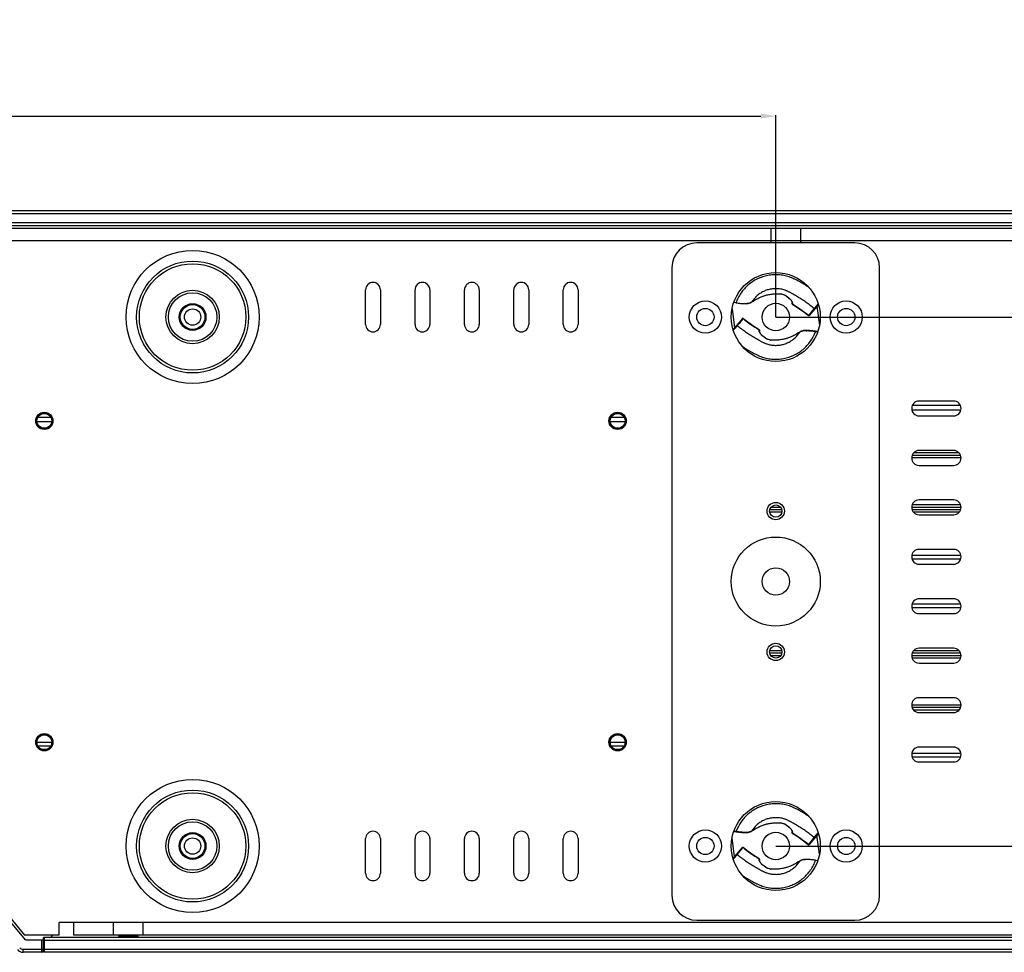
# Model space of a CAD drawing. Header units: millimetres. Extents: x 19192 to 20904, y 1507 to 2734.
# Tile 49 of 80: x 19901 to 20100, y 1979 to 2167. Entities that reach past the tile are written whole.
import ezdxf

# ---------------------------------------------------------------- set-up
doc = ezdxf.new("R2010")
doc.units = ezdxf.units.MM
doc.layers.add('02___PRT_ALL_AXES', color=7, linetype='Continuous')
doc.layers.add('粗实线', color=3, linetype='Continuous', lineweight=30)
doc.styles.get("Standard").update_dxf_attribs({"font": 'Arial Regular.ttf'})
doc.dimstyles.new('ISO-25', dxfattribs={"dimtxt": 15, "dimasz": 3, "dimexe": 0.2, "dimexo": 0, "dimgap": 2, "dimtad": 1, "dimdec": 1, "dimdsep": 46, "dimtxsty": 'Standard', "dimcen": 0, "dimadec": 0, "dimazin": 0, "dimtfac": 1, "dimtdec": 1, "dimtofl": 0, "dimtmove": 0, "dimatfit": 3, "dimfxl": 1, "dimarcsym": 0})

# ---------------------------------------------------------------- blocks, each defined once
blk = doc.blocks.new('*D73')
at = {"layer": 'Defpoints', "color": 0, "transparency": 16777216}
for p in [(20053.56, 2147.98), (19487.56, 2107.34), (20053.56, 2107.34)]:
    blk.add_point(p, dxfattribs=at)
at = {"layer": '粗实线', "color": 0, "lineweight": -2, "transparency": 16777216}
for p, q in [((19487.56, 2107.34), (19487.56, 2148.18)), ((19490.56, 2147.98), (20050.56, 2147.98)), ((20053.56, 2107.34), (20053.56, 2148.18))]:
    blk.add_line(p, q, dxfattribs=at)
at = {"layer": '粗实线', "color": 0, "transparency": 16777216}
for points in [[(19490.56, 2148.48), (19490.56, 2147.48), (19487.56, 2147.98)], [(20050.56, 2148.48), (20050.56, 2147.48), (20053.56, 2147.98)]]:
    blk.add_solid(points, dxfattribs=at)
at = {"layer": '粗实线', "color": 0, "transparency": 16777216, "insert": (19770.56, 2157.64), "char_height": 15, "attachment_point": 5}
blk.add_mtext('566mm', dxfattribs=at)
blk = doc.blocks.new('*D66')
at = {"layer": 'Defpoints', "color": 0, "transparency": 16777216}
for p in [(20053.56, 2107.34), (20053.56, 2000.34), (20170.94, 2000.34)]:
    blk.add_point(p, dxfattribs=at)
at = {"layer": '粗实线', "color": 0, "lineweight": -2, "transparency": 16777216}
for p, q in [((20053.56, 2107.34), (20171.14, 2107.34)), ((20170.94, 2104.34), (20170.94, 2003.34)), ((20053.56, 2000.34), (20171.14, 2000.34))]:
    blk.add_line(p, q, dxfattribs=at)
at = {"layer": '粗实线', "color": 0, "transparency": 16777216}
for points in [[(20170.44, 2104.34), (20171.44, 2104.34), (20170.94, 2107.34)], [(20170.44, 2003.34), (20171.44, 2003.34), (20170.94, 2000.34)]]:
    blk.add_solid(points, dxfattribs=at)
at = {"layer": '粗实线', "color": 0, "transparency": 16777216, "insert": (20161.28, 2053.33), "char_height": 15, "attachment_point": 5, "rotation": 90}
blk.add_mtext('107mm', dxfattribs=at)

msp = doc.modelspace()

# ---------------------------------------------------------------- linework, layer by layer
at = {"color": 7, "linetype": 'Continuous'}
for p, q in [((20280.06, 2128.84), (19261.06, 2128.84)), ((20280.06, 2128.24), (19261.06, 2128.24)), ((19261.06, 2126.44), (20280.06, 2126.44)), ((19261.06, 2125.84), (20280.06, 2125.84)), ((19275.56, 2125.34), (20265.56, 2125.34)), ((20052.56, 2125.34), (20052.56, 2122.34)), ((20058.56, 2125.34), (20058.56, 2122.34)), ((19272.56, 2122.84), (20268.56, 2122.84)), ((20069.56, 2122.34), (20037.56, 2122.34)), ((20032.56, 2117.34), (20032.56, 1990.34)), ((20074.56, 1990.34), (20074.56, 2117.34)), ((19970.56, 2105.84), (19970.56, 2112.84)), ((19973.56, 2112.84), (19973.56, 2105.84)), ((19980.56, 2105.84), (19980.56, 2112.84)), ((19983.56, 2112.84), (19983.56, 2105.84)), ((19990.56, 2105.84), (19990.56, 2112.84)), ((19993.56, 2112.84), (19993.56, 2105.84)), ((20000.56, 2105.84), (20000.56, 2112.84)), ((20003.56, 2112.84), (20003.56, 2105.84)), ((20010.56, 2105.84), (20010.56, 2112.84)), ((20013.56, 2112.84), (20013.56, 2105.84)), ((20054.32, 2112.01), (20054.57, 2112)), ((20054.55, 2112.01), (20054.57, 2112)), ((20054.57, 2112), (20054.57, 2112)), ((20045.51, 2110.21), (20045.06, 2110.27)), ((20047.36, 2110.08), (20047.58, 2110.06)), ((20056.88, 2110.02), (20056.88, 2110.2)), ((20056.9, 2110.29), (20056.93, 2110.2)), ((20056.92, 2109.93), (20056.93, 2109.94)), ((20056.93, 2110.2), (20056.93, 2110.12)), ((20056.93, 2110.12), (20056.93, 2110)), ((20056.93, 2110), (20056.93, 2109.94)), ((20062.18, 2109.88), (20060.32, 2107.65)), ((20062.1, 2109.94), (20061.81, 2109.59)), ((20062.1, 2109.94), (20062.12, 2109.86)), ((20062.12, 2109.86), (20062.13, 2109.83)), ((20044.73, 2109.01), (20045.23, 2105.15)), ((20061.02, 2108.65), (20060.24, 2107.71)), ((20061.35, 2109.05), (20061.02, 2108.65)), ((20061.41, 2109.11), (20061.35, 2109.05)), ((20061.81, 2109.59), (20061.41, 2109.11)), ((20061.89, 2109.53), (20062.39, 2105.67)), ((20046.82, 2107.06), (20044.94, 2104.8)), ((20046.12, 2106.06), (20045.77, 2105.64)), ((20046.9, 2107), (20046.12, 2106.06)), ((20046.89, 2107.08), (20046.86, 2107.08)), ((20046.92, 2107.07), (20046.89, 2107.08)), ((20046.94, 2107.04), (20046.9, 2107)), ((20047.93, 2106.27), (20046.92, 2107.07)), ((20046.94, 2107.04), (20046.92, 2107.07)), ((20060.24, 2107.71), (20060.18, 2107.64)), ((20060.18, 2107.64), (20060.18, 2107.63)), ((20060.18, 2107.63), (20060.21, 2107.62)), ((20060.29, 2107.62), (20060.32, 2107.65)), ((20045, 2104.83), (20044.99, 2104.86)), ((20045.02, 2104.74), (20045, 2104.83)), ((20045.27, 2105.04), (20045.02, 2104.74)), ((20045.31, 2105.09), (20045.27, 2105.04)), ((20045.71, 2105.57), (20045.31, 2105.09)), ((20045.77, 2105.64), (20045.71, 2105.57)), ((20050.19, 2104.75), (20050.22, 2104.74)), ((20050.19, 2104.74), (20050.19, 2104.75)), ((20050.19, 2104.69), (20050.19, 2104.74)), ((20050.19, 2104.63), (20050.19, 2104.69)), ((20050.19, 2104.57), (20050.19, 2104.63)), ((20050.19, 2104.48), (20050.19, 2104.57)), ((20050.22, 2104.4), (20050.19, 2104.48)), ((20050.22, 2104.74), (20050.24, 2104.72)), ((20050.24, 2104.72), (20050.24, 2104.69)), ((20050.24, 2104.69), (20050.24, 2104.48)), ((20060.4, 2104.59), (20059.86, 2104.59)), ((20061.58, 2104.37), (20061.59, 2104.47)), ((20062, 2104.31), (20061.58, 2104.37)), ((20062.06, 2104.41), (20061.59, 2104.47)), ((20062.03, 2104.31), (20062, 2104.31)), ((20052.55, 2102.68), (20052.55, 2102.68)), ((20052.8, 2102.67), (20052.55, 2102.68)), ((20052.57, 2102.68), (20052.55, 2102.68)), ((20089.56, 2090.34), (20082.56, 2090.34)), ((20081.09, 2088.59), (20091.03, 2088.59)), ((20081.21, 2089.5), (20090.91, 2089.5)), ((19904.06, 2086.19), (19907.06, 2086.19)), ((19904.28, 2087.09), (19906.84, 2087.09)), ((20020.06, 2086.19), (20023.06, 2086.19)), ((20020.28, 2087.09), (20022.84, 2087.09)), ((20082.56, 2087.34), (20089.56, 2087.34)), ((20089.56, 2080.34), (20082.56, 2080.34)), ((20091.05, 2078.84), (20081.07, 2078.84)), ((20090.97, 2079.34), (20081.15, 2079.34)), ((20090.67, 2079.84), (20081.45, 2079.84)), ((20082.56, 2077.34), (20089.56, 2077.34)), ((20089.56, 2070.34), (20082.56, 2070.34)), ((20054.78, 2068.34), (20052.34, 2068.34)), ((20054.55, 2068.84), (20052.57, 2068.84)), ((20091.05, 2068.84), (20081.07, 2068.84)), ((20090.97, 2069.34), (20081.15, 2069.34)), ((20090.97, 2068.34), (20081.15, 2068.34)), ((20054.78, 2067.84), (20052.34, 2067.84)), ((20090.67, 2067.84), (20081.45, 2067.84)), ((20082.56, 2067.34), (20089.56, 2067.34)), ((20089.56, 2060.34), (20082.56, 2060.34)), ((20091.03, 2059.09), (20081.09, 2059.09)), ((20090.98, 2058.36), (20081.14, 2058.36)), ((20082.56, 2057.34), (20089.56, 2057.34)), ((20089.56, 2050.34), (20082.56, 2050.34)), ((20081.09, 2048.59), (20091.03, 2048.59)), ((20081.14, 2049.32), (20090.98, 2049.32)), ((20082.56, 2047.34), (20089.56, 2047.34)), ((20089.56, 2040.34), (20082.56, 2040.34)), ((20054.78, 2039.84), (20052.34, 2039.84)), ((20054.78, 2039.34), (20052.34, 2039.34)), ((20054.55, 2038.84), (20052.57, 2038.84)), ((20091.05, 2038.84), (20081.07, 2038.84)), ((20090.97, 2039.34), (20081.15, 2039.34)), ((20090.97, 2038.34), (20081.15, 2038.34)), ((20090.67, 2039.84), (20081.45, 2039.84)), ((20082.56, 2037.34), (20089.56, 2037.34)), ((20089.56, 2030.34), (20082.56, 2030.34)), ((20091.05, 2028.84), (20081.07, 2028.84)), ((20090.97, 2028.34), (20081.15, 2028.34)), ((20090.67, 2027.84), (20081.45, 2027.84)), ((20082.56, 2027.34), (20089.56, 2027.34)), ((19904.06, 2021.32), (19907.06, 2021.32)), ((19904.28, 2020.59), (19906.84, 2020.59)), ((20020.06, 2021.32), (20023.06, 2021.32)), ((20020.28, 2020.59), (20022.84, 2020.59)), ((20089.56, 2020.34), (20082.56, 2020.34)), ((20081.09, 2019.09), (20091.03, 2019.09)), ((20081.14, 2018.36), (20090.98, 2018.36)), ((20082.56, 2017.34), (20089.56, 2017.34)), ((19882.06, 2005.84), (19901.56, 1982.34)), ((20054.32, 2005.01), (20054.57, 2005)), ((20054.55, 2005.01), (20054.57, 2005)), ((20054.57, 2005), (20054.57, 2005)), ((19901.73, 1981.34), (19882.93, 2003.9)), ((20045.07, 2003.28), (20045.53, 2003.22)), ((20045.1, 2003.37), (20045.12, 2003.37)), ((20045.12, 2003.37), (20045.54, 2003.31)), ((20045.54, 2003.31), (20045.53, 2003.22)), ((20046.72, 2003.1), (20047.26, 2003.09)), ((20056.88, 2002.99), (20056.88, 2003.2)), ((20056.88, 2002.96), (20056.88, 2002.99)), ((20056.9, 2002.94), (20056.88, 2002.96)), ((20056.9, 2003.29), (20056.93, 2003.2)), ((20056.93, 2002.94), (20056.9, 2002.94)), ((20056.93, 2003.2), (20056.93, 2003.12)), ((20056.93, 2003.12), (20056.93, 2003.06)), ((20056.93, 2003.06), (20056.93, 2002.99)), ((20056.93, 2002.99), (20056.93, 2002.94)), ((20056.93, 2002.94), (20056.93, 2002.94)), ((20062.18, 2002.88), (20060.3, 2000.62)), ((20061.41, 2002.11), (20061.81, 2002.59)), ((20061.81, 2002.59), (20061.85, 2002.65)), ((20061.85, 2002.65), (20062.1, 2002.94)), ((20062.39, 1998.67), (20061.89, 2002.53)), ((20062.1, 2002.94), (20062.12, 2002.86)), ((20062.12, 2002.86), (20062.13, 2002.83)), ((19970.56, 1994.84), (19970.56, 2001.84)), ((19973.56, 2001.84), (19973.56, 1994.84)), ((19980.56, 1994.84), (19980.56, 2001.84)), ((19983.56, 2001.84), (19983.56, 1994.84)), ((19990.56, 1994.84), (19990.56, 2001.84)), ((19993.56, 2001.84), (19993.56, 1994.84)), ((20000.56, 1994.84), (20000.56, 2001.84)), ((20003.56, 2001.84), (20003.56, 1994.84)), ((20010.56, 1994.84), (20010.56, 2001.84)), ((20013.56, 2001.84), (20013.56, 1994.84)), ((20045.23, 1998.15), (20044.73, 2002.01)), ((20059.19, 2001.41), (20060.2, 2000.61)), ((20060.18, 2000.64), (20060.22, 2000.68)), ((20060.18, 2000.64), (20060.2, 2000.61)), ((20060.2, 2000.61), (20060.23, 2000.6)), ((20060.22, 2000.68), (20061, 2001.62)), ((20060.23, 2000.6), (20060.26, 2000.6)), ((20061, 2001.62), (20061.35, 2002.05)), ((20061.35, 2002.05), (20061.41, 2002.11)), ((20044.94, 1997.8), (20046.8, 2000.04)), ((20045.31, 1998.09), (20045.71, 1998.57)), ((20045.71, 1998.57), (20045.77, 1998.64)), ((20045.77, 1998.64), (20046.1, 1999.03)), ((20046.1, 1999.03), (20046.88, 1999.97)), ((20046.83, 2000.06), (20046.8, 2000.04)), ((20046.88, 1999.97), (20046.94, 2000.04)), ((20046.94, 2000.05), (20046.91, 2000.07)), ((20046.94, 2000.04), (20046.94, 2000.05)), ((20045, 1997.83), (20044.99, 1997.86)), ((20045.02, 1997.74), (20045, 1997.83)), ((20045.02, 1997.74), (20045.31, 1998.09)), ((20050.2, 1997.75), (20050.19, 1997.75)), ((20050.19, 1997.69), (20050.19, 1997.75)), ((20050.19, 1997.57), (20050.19, 1997.69)), ((20050.19, 1997.48), (20050.19, 1997.57)), ((20050.22, 1997.4), (20050.19, 1997.48)), ((20050.24, 1997.66), (20050.24, 1997.48)), ((20059.76, 1997.6), (20059.54, 1997.62)), ((20061.61, 1997.47), (20062.06, 1997.41)), ((20052.55, 1995.68), (20052.55, 1995.68)), ((20052.8, 1995.67), (20052.55, 1995.68)), ((20052.57, 1995.68), (20052.55, 1995.68)), ((20268.56, 1984.84), (19908.56, 1984.84)), ((19908.56, 1982.34), (19908.56, 1984.84)), ((19911.56, 1982.34), (19911.56, 1984.84)), ((19919.56, 1982.34), (19919.56, 1984.84)), ((19925.56, 1982.34), (19925.56, 1984.84)), ((20037.56, 1985.34), (20069.56, 1985.34)), ((19908.56, 1982.34), (19901.56, 1982.34)), ((20265.56, 1982.34), (19911.56, 1982.34)), ((19924.25, 1982.29), (19924.35, 1982.34)), ((19901.73, 1981.34), (19905.36, 1981.34)), ((19905.06, 1978.84), (19905.06, 1981.34)), ((20280.06, 1981.84), (19905.36, 1981.84)), ((19905.36, 1979.14), (19905.36, 1981.84)), ((19905.56, 1978.84), (19905.56, 1981.84)), ((20280.06, 1981.24), (19905.56, 1981.24)), ((19920.56, 1982.21), (19920.85, 1982.04)), ((19920.56, 1982.21), (19920.56, 1982.21)), ((19920.87, 1982.05), (19920.56, 1981.87)), ((19924.56, 1982.12), (19924.27, 1982.29)), ((19924.56, 1982.12), (19924.56, 1982.12)), ((19924.56, 1981.96), (19924.56, 1981.96)), ((19905.36, 1979.44), (19901.26, 1979.44)), ((19901.26, 1978.84), (19901.26, 1979.44)), ((19905.06, 1978.84), (19901.26, 1978.84)), ((20280.06, 1979.44), (19905.56, 1979.44)), ((20280.06, 1978.84), (19905.56, 1978.84))]:
    msp.add_line(p, q, dxfattribs=at)
for points in [[(20048.7, 2110.38), (20049.01, 2110.57), (20049.39, 2110.79), (20049.78, 2111.01), (20050.18, 2111.21), (20050.59, 2111.4), (20051.01, 2111.56), (20051.44, 2111.7), (20051.88, 2111.82), (20052.32, 2111.91), (20052.76, 2111.97), (20053.18, 2112.01), (20053.59, 2112.03), (20053.97, 2112.03), (20054.32, 2112.01)], [(20054.57, 2112), (20054.76, 2111.98), (20055.06, 2111.91), (20055.36, 2111.79), (20055.64, 2111.63), (20055.91, 2111.44), (20056.16, 2111.23), (20056.39, 2111.02), (20056.59, 2110.8), (20056.75, 2110.57), (20056.85, 2110.35), (20056.88, 2110.2)], [(20047.58, 2110.06), (20047.97, 2110.1), (20048.36, 2110.21), (20048.7, 2110.38)], [(20056.93, 2109.93), (20058.03, 2109.23), (20059.16, 2108.43), (20060.18, 2107.63)], [(20050.22, 2104.74), (20049.11, 2105.44), (20047.93, 2106.27)], [(20052.55, 2102.68), (20052.36, 2102.7), (20052.07, 2102.77), (20051.76, 2102.89), (20051.48, 2103.05), (20051.21, 2103.24), (20050.96, 2103.45), (20050.73, 2103.66), (20050.53, 2103.89), (20050.37, 2104.12), (20050.27, 2104.34), (20050.24, 2104.48)], [(20058.42, 2104.3), (20058.11, 2104.11), (20057.73, 2103.89), (20057.34, 2103.68), (20056.94, 2103.47), (20056.53, 2103.29), (20056.11, 2103.12), (20055.68, 2102.98), (20055.24, 2102.87), (20054.8, 2102.78), (20054.36, 2102.71), (20053.94, 2102.67), (20053.53, 2102.65), (20053.15, 2102.65), (20052.8, 2102.67)], [(20059.87, 2104.59), (20059.54, 2104.62), (20059.15, 2104.59), (20058.77, 2104.47), (20058.42, 2104.3)], [(20061.59, 2104.47), (20061.04, 2104.53), (20060.4, 2104.59)], [(20048.7, 2003.38), (20049.01, 2003.57), (20049.39, 2003.79), (20049.78, 2004.01), (20050.18, 2004.21), (20050.59, 2004.4), (20051.01, 2004.56), (20051.44, 2004.7), (20051.88, 2004.82), (20052.32, 2004.91), (20052.76, 2004.97), (20053.18, 2005.01), (20053.59, 2005.03), (20053.97, 2005.03), (20054.32, 2005.01)], [(20054.57, 2005), (20054.76, 2004.98), (20055.06, 2004.91), (20055.36, 2004.79), (20055.64, 2004.63), (20055.91, 2004.44), (20056.16, 2004.23), (20056.39, 2004.02), (20056.59, 2003.8), (20056.75, 2003.57), (20056.85, 2003.35), (20056.88, 2003.2)], [(20045.53, 2003.22), (20046.08, 2003.15), (20046.72, 2003.1)], [(20047.25, 2003.09), (20047.58, 2003.06), (20047.97, 2003.1), (20048.35, 2003.21), (20048.7, 2003.38)], [(20056.9, 2002.94), (20058.01, 2002.24), (20059.19, 2001.41)], [(20050.2, 1997.75), (20049.09, 1998.45), (20047.96, 1999.25), (20046.94, 2000.05)], [(20052.55, 1995.68), (20052.36, 1995.7), (20052.07, 1995.77), (20051.76, 1995.89), (20051.48, 1996.05), (20051.21, 1996.24), (20050.96, 1996.45), (20050.73, 1996.66), (20050.53, 1996.89), (20050.37, 1997.12), (20050.27, 1997.34), (20050.24, 1997.48)], [(20058.42, 1997.3), (20058.11, 1997.11), (20057.73, 1996.89), (20057.34, 1996.68), (20056.94, 1996.47), (20056.53, 1996.29), (20056.11, 1996.12), (20055.68, 1995.98), (20055.24, 1995.87), (20054.8, 1995.78), (20054.36, 1995.71), (20053.94, 1995.67), (20053.53, 1995.65), (20053.15, 1995.65), (20052.8, 1995.67)], [(20059.54, 1997.62), (20059.15, 1997.58), (20058.76, 1997.47), (20058.42, 1997.3)]]:
    msp.add_lwpolyline(points, dxfattribs=at)
for centre, radius in [((19935.56, 2107.34), 13.47), ((19935.56, 2107.34), 13.47), ((19935.56, 2107.34), 11.32), ((19935.56, 2107.34), 10.77), ((20053.56, 2107.34), 9), ((19935.56, 2107.34), 5.4), ((19935.56, 2107.34), 4.9), ((19935.56, 2107.34), 2.7), ((19935.56, 2107.34), 2.5), ((20039.31, 2107.34), 3.25), ((20053.56, 2107.34), 2.77), ((20067.81, 2107.34), 3.25), ((20039.31, 2107.34), 1.75), ((20067.81, 2107.34), 1.75), ((19905.56, 2086.34), 1.7), ((20021.56, 2086.34), 1.7), ((19905.56, 2086.34), 1.5), ((20021.56, 2086.34), 1.5), ((20053.56, 2053.84), 9), ((20053.56, 2053.84), 2.77), ((19905.56, 2021.34), 1.7), ((19905.56, 2021.34), 1.5), ((20021.56, 2021.34), 1.7), ((20021.56, 2021.34), 1.5), ((19935.56, 2000.34), 13.47), ((19935.56, 2000.34), 13.47), ((19935.56, 2000.34), 11.32), ((19935.56, 2000.34), 10.77), ((20053.56, 2000.34), 9), ((19935.56, 2000.34), 5.4), ((19935.56, 2000.34), 4.9), ((19935.56, 2000.34), 2.7), ((19935.56, 2000.34), 2.5), ((20039.31, 2000.34), 3.25), ((20053.56, 2000.34), 2.77), ((20067.81, 2000.34), 3.25), ((20039.31, 2000.34), 1.75), ((20067.81, 2000.34), 1.75)]:
    msp.add_circle(centre, radius, dxfattribs=at)
for centre, radius, start, end in [((20037.56, 2117.34), 5, 90, 180), ((20069.56, 2117.34), 5, 0, 90), ((19972.06, 2112.84), 1.5, 0, 180), ((19982.06, 2112.84), 1.5, 0, 180), ((19992.06, 2112.84), 1.5, 0, 180), ((20002.06, 2112.84), 1.5, 0, 180), ((20012.06, 2112.84), 1.5, 0, 180), ((20054.47, 2110.14), 1.87, 85.4997, 87.4621), ((20043.41, 2087.33), 30.99, 56.9882, 57.2019), ((20047.12, 2114.59), 4.52, 271.6977, 271.9097), ((20047.13, 2114.34), 4.27, 271.9002, 273.1319), ((20047.62, 2112.37), 2.24, 296.4895, 298.4689), ((20047.65, 2112.32), 2.19, 298.473, 299.552), ((20043.37, 2087.28), 26.4, 50.4542, 59.1067), ((20063.75, 2127.4), 26.4, 230.4542, 239.1067), ((20060.24, 2107.71), 0.1, 253.0346, 297.7134), ((19972.06, 2105.84), 1.5, 180, 0), ((19982.06, 2105.84), 1.5, 180, 0), ((19992.06, 2105.84), 1.5, 180, 0), ((20002.06, 2105.84), 1.5, 180, 0), ((20012.06, 2105.84), 1.5, 180, 0), ((20059.47, 2102.36), 2.19, 118.4711, 119.5528), ((20059.5, 2102.31), 2.24, 116.4318, 118.4666), ((20052.65, 2104.54), 1.87, 265.4997, 267.4621), ((20063.72, 2127.36), 31, 236.9755, 237.2006), ((20082.56, 2088.84), 1.5, 90, 270), ((20089.56, 2088.84), 1.5, 270, 90), ((20082.56, 2078.84), 1.5, 90, 270), ((20089.56, 2078.84), 1.5, 270, 90), ((20082.56, 2068.84), 1.5, 90, 270), ((20089.56, 2068.84), 1.5, 270, 90), ((20082.56, 2058.84), 1.5, 90, 270), ((20089.56, 2058.84), 1.5, 270, 90), ((20082.56, 2048.84), 1.5, 90, 270), ((20089.56, 2048.84), 1.5, 270, 90), ((20082.56, 2038.84), 1.5, 90, 270), ((20089.56, 2038.84), 1.5, 270, 90), ((20082.56, 2028.84), 1.5, 90, 270), ((20089.56, 2028.84), 1.5, 270, 90), ((20082.56, 2018.84), 1.5, 90, 270), ((20089.56, 2018.84), 1.5, 270, 90), ((20043.4, 1980.32), 31, 56.9755, 57.2006), ((20054.47, 2003.14), 1.87, 85.4997, 87.4621), ((19972.06, 2001.84), 1.5, 0, 180), ((19982.06, 2001.84), 1.5, 0, 180), ((19992.06, 2001.84), 1.5, 0, 180), ((20002.06, 2001.84), 1.5, 0, 180), ((20012.06, 2001.84), 1.5, 0, 180), ((20047.62, 2005.37), 2.24, 296.4318, 298.4666), ((20047.65, 2005.32), 2.19, 298.4711, 299.5528), ((20043.37, 1980.28), 26.4, 50.4542, 59.1067), ((20046.88, 1999.97), 0.1, 73.0346, 117.7134), ((20063.75, 2020.4), 26.4, 230.4542, 239.1067), ((20059.47, 1995.36), 2.19, 118.473, 119.552), ((20059.5, 1995.31), 2.24, 116.4895, 118.4689), ((20059.99, 1993.34), 4.27, 91.9002, 93.1319), ((20060, 1993.09), 4.52, 91.6977, 91.9097), ((19972.06, 1994.84), 1.5, 180, 0), ((19982.06, 1994.84), 1.5, 180, 0), ((19992.06, 1994.84), 1.5, 180, 0), ((20002.06, 1994.84), 1.5, 180, 0), ((20012.06, 1994.84), 1.5, 180, 0), ((20063.71, 2020.35), 30.99, 236.9882, 237.2019), ((20052.65, 1997.54), 1.87, 265.4997, 267.4621), ((20037.56, 1990.34), 5, 180, 270), ((20069.56, 1990.34), 5, 270, 0), ((19906.66, 1982.34), 0.5, 270, 0), ((19921.64, 1971.83), 10.46, 94.0124, 94.15), ((19901.26, 1980.34), 1.5, 219.8148, 270), ((19901.26, 1980.34), 0.9, 219.8056, 270), ((19905.06, 1979.14), 0.3, 270, 0)]:
    msp.add_arc(centre, radius, start, end, dxfattribs=at)
for points, knots in [([(20060.19, 2113.38), (20059.88, 2113.58), (20059.41, 2113.87), (20058.78, 2114.24), (20058.29, 2114.51), (20057.89, 2114.73), (20057.56, 2114.9), (20057.31, 2115.03), (20057.06, 2115.14), (20056.72, 2115.29), (20056.29, 2115.45), (20055.76, 2115.61), (20055.04, 2115.78), (20054.13, 2115.9), (20053.02, 2115.9), (20051.92, 2115.76), (20050.85, 2115.47), (20049.82, 2115.06), (20048.85, 2114.51), (20047.97, 2113.84), (20047.18, 2113.07), (20046.49, 2112.19), (20045.92, 2111.24), (20045.63, 2110.56), (20045.51, 2110.21)], [0, 0, 0, 0, 0.0625, 0.09375, 0.125001, 0.156252, 0.171878, 0.187504, 0.203129, 0.218755, 0.250004, 0.281253, 0.312502, 0.374971, 0.437446, 0.499926, 0.562412, 0.624909, 0.687413, 0.749927, 0.812445, 0.874966, 0.937488, 1, 1, 1, 1]), ([(20061.35, 2109.05), (20061.09, 2109.27), (20060.54, 2109.7), (20059.71, 2110.31), (20058.99, 2110.8), (20058.41, 2111.18), (20057.96, 2111.45), (20057.52, 2111.71), (20057.14, 2111.93), (20056.84, 2112.09), (20056.61, 2112.22), (20056.38, 2112.34), (20056.16, 2112.45), (20055.96, 2112.55), (20055.77, 2112.63), (20055.57, 2112.71), (20055.3, 2112.8), (20054.97, 2112.9), (20054.55, 2112.99), (20054.14, 2113.05), (20053.57, 2113.08), (20052.87, 2113.05), (20052.04, 2112.89), (20051.24, 2112.61), (20050.49, 2112.21), (20049.81, 2111.71), (20049.21, 2111.11), (20048.88, 2110.66), (20048.73, 2110.42)], [0, 0, 0, 0, 0.070849, 0.141703, 0.21256, 0.247972, 0.283398, 0.318872, 0.354213, 0.371904, 0.389747, 0.407596, 0.424381, 0.439601, 0.453739, 0.468098, 0.482546, 0.511307, 0.540056, 0.568824, 0.59759, 0.655071, 0.712551, 0.770044, 0.827529, 0.885007, 0.942495, 1, 1, 1, 1]), ([(20048.73, 2110.42), (20048.89, 2110.52), (20049.25, 2110.73), (20049.82, 2111.05), (20050.46, 2111.36), (20051.17, 2111.64), (20051.82, 2111.82), (20052.37, 2111.93), (20052.8, 2111.99), (20053.24, 2112.03), (20053.61, 2112.04), (20053.91, 2112.04), (20054.19, 2112.03), (20054.41, 2112.01), (20054.55, 2112.01)], [0, 0, 0, 0, 0.095604, 0.201468, 0.316877, 0.441203, 0.574016, 0.643519, 0.714668, 0.786798, 0.859035, 0.894865, 0.930499, 1, 1, 1, 1]), ([(20054.62, 2112), (20054.76, 2111.99), (20054.98, 2111.95), (20055.27, 2111.84), (20055.47, 2111.75), (20055.65, 2111.63), (20055.88, 2111.47), (20056.14, 2111.27), (20056.42, 2111.01), (20056.64, 2110.76), (20056.8, 2110.53), (20056.88, 2110.36), (20056.9, 2110.29)], [0, 0, 0, 0, 0.148956, 0.225483, 0.300844, 0.373946, 0.445242, 0.58222, 0.708365, 0.821039, 0.918719, 1, 1, 1, 1]), ([(20045.51, 2110.21), (20045.81, 2110.17), (20046.26, 2110.11), (20046.84, 2110.07), (20047.12, 2110.07), (20047.26, 2110.07)], [0, 0, 0, 0, 0.520276, 0.767171, 1, 1, 1, 1]), ([(20047.37, 2110.08), (20047.41, 2110.08), (20047.57, 2110.09), (20047.73, 2110.11), (20047.84, 2110.14)], [0, 0, 0, 0, 0.258707, 1, 1, 1, 1]), ([(20047.84, 2110.14), (20047.98, 2110.15), (20048.25, 2110.2), (20048.5, 2110.31), (20048.62, 2110.36)], [0, 0, 0, 0, 0.520632, 1, 1, 1, 1]), ([(20048.73, 2110.42), (20048.72, 2110.41), (20048.72, 2110.4), (20048.71, 2110.39), (20048.7, 2110.38)], [0, 0, 0, 0, 0.260938, 1, 1, 1, 1]), ([(20056.93, 2110.12), (20056.92, 2110.12), (20056.89, 2110.15), (20056.88, 2110.18), (20056.88, 2110.2)], [0, 0, 0, 0, 0.509548, 1, 1, 1, 1]), ([(20056.88, 2110.02), (20056.88, 2110), (20056.88, 2109.97), (20056.91, 2109.94), (20056.92, 2109.93)], [0, 0, 0, 0, 0.499673, 1, 1, 1, 1]), ([(20056.89, 2109.97), (20056.89, 2109.97), (20056.88, 2109.99), (20056.88, 2110.01), (20056.88, 2110.02)], [0, 0, 0, 0, 0.254281, 1, 1, 1, 1]), ([(20061.49, 2109.05), (20061.48, 2109.04), (20061.46, 2109.03), (20061.42, 2109.02), (20061.39, 2109.02), (20061.36, 2109.04), (20061.35, 2109.05)], [0, 0, 0, 0, 0.242549, 0.489849, 0.743129, 1, 1, 1, 1]), ([(20046.86, 2107.08), (20046.85, 2107.08), (20046.84, 2107.08), (20046.83, 2107.07), (20046.82, 2107.06)], [0, 0, 0, 0, 0.230946, 1, 1, 1, 1]), ([(20060.28, 2107.62), (20060.26, 2107.61), (20060.23, 2107.61), (20060.19, 2107.63), (20060.18, 2107.64)], [0, 0, 0, 0, 0.493444, 1, 1, 1, 1]), ([(20060.32, 2107.65), (20060.32, 2107.64), (20060.3, 2107.63), (20060.29, 2107.62), (20060.28, 2107.62)], [0, 0, 0, 0, 0.243188, 1, 1, 1, 1]), ([(20045.77, 2105.64), (20045.76, 2105.65), (20045.74, 2105.66), (20045.7, 2105.66), (20045.66, 2105.65), (20045.64, 2105.64), (20045.63, 2105.63)], [0, 0, 0, 0, 0.256871, 0.510151, 0.757451, 1, 1, 1, 1]), ([(20045.77, 2105.64), (20046.04, 2105.42), (20046.58, 2104.99), (20047.41, 2104.37), (20048.13, 2103.88), (20048.71, 2103.51), (20049.16, 2103.23), (20049.6, 2102.97), (20049.98, 2102.76), (20050.28, 2102.59), (20050.51, 2102.47), (20050.74, 2102.35), (20050.96, 2102.23), (20051.16, 2102.14), (20051.36, 2102.05), (20051.55, 2101.97), (20051.82, 2101.88), (20052.15, 2101.78), (20052.57, 2101.69), (20052.99, 2101.63), (20053.55, 2101.6), (20054.25, 2101.63), (20055.08, 2101.79), (20055.88, 2102.08), (20056.63, 2102.47), (20057.31, 2102.98), (20057.91, 2103.57), (20058.24, 2104.03), (20058.4, 2104.26)], [0, 0, 0, 0, 0.070849, 0.141703, 0.21256, 0.247972, 0.283398, 0.318872, 0.354213, 0.371904, 0.389747, 0.407596, 0.424381, 0.439601, 0.453739, 0.468098, 0.482546, 0.511307, 0.540056, 0.568824, 0.59759, 0.655071, 0.712551, 0.770044, 0.827529, 0.885007, 0.942495, 1, 1, 1, 1]), ([(20046.93, 2101.3), (20047.24, 2101.1), (20047.7, 2100.81), (20048.34, 2100.45), (20048.82, 2100.18), (20049.3, 2099.92), (20049.71, 2099.71), (20050.04, 2099.55), (20050.37, 2099.4), (20050.8, 2099.24), (20051.33, 2099.08), (20052.04, 2098.91), (20052.95, 2098.79), (20054.05, 2098.78), (20055.51, 2098.96), (20057.27, 2099.53), (20059.14, 2100.73), (20060.63, 2102.37), (20061.32, 2103.68), (20061.58, 2104.37)], [0, 0, 0, 0, 0.062564, 0.093848, 0.125131, 0.156414, 0.187697, 0.203339, 0.218981, 0.250262, 0.281543, 0.312824, 0.375358, 0.437897, 0.50044, 0.625294, 0.750181, 0.875093, 1, 1, 1, 1]), ([(20050.19, 2104.57), (20050.2, 2104.56), (20050.23, 2104.54), (20050.24, 2104.5), (20050.24, 2104.48)], [0, 0, 0, 0, 0.509549, 1, 1, 1, 1]), ([(20052.5, 2102.68), (20052.36, 2102.69), (20052.14, 2102.74), (20051.86, 2102.84), (20051.65, 2102.94), (20051.47, 2103.05), (20051.24, 2103.21), (20050.98, 2103.42), (20050.7, 2103.67), (20050.48, 2103.92), (20050.32, 2104.16), (20050.24, 2104.32), (20050.22, 2104.4)], [0, 0, 0, 0, 0.148956, 0.225483, 0.300844, 0.373946, 0.445242, 0.58222, 0.708365, 0.821039, 0.918719, 1, 1, 1, 1]), ([(20058.4, 2104.26), (20058.23, 2104.17), (20057.87, 2103.95), (20057.3, 2103.64), (20056.66, 2103.32), (20055.95, 2103.05), (20055.3, 2102.87), (20054.75, 2102.76), (20054.32, 2102.69), (20053.88, 2102.66), (20053.51, 2102.64), (20053.22, 2102.64), (20052.93, 2102.65), (20052.71, 2102.67), (20052.57, 2102.68)], [0, 0, 0, 0, 0.095604, 0.201468, 0.316877, 0.441203, 0.574016, 0.643519, 0.714669, 0.786798, 0.859035, 0.894865, 0.930499, 1, 1, 1, 1]), ([(20058.4, 2104.26), (20058.4, 2104.27), (20058.4, 2104.28), (20058.41, 2104.29), (20058.42, 2104.3)], [0, 0, 0, 0, 0.260938, 1, 1, 1, 1]), ([(20059.8, 2104.51), (20059.68, 2104.54), (20059.44, 2104.57), (20059.1, 2104.53), (20058.78, 2104.45), (20058.59, 2104.37), (20058.5, 2104.32)], [0, 0, 0, 0, 0.277329, 0.534405, 0.774601, 1, 1, 1, 1]), ([(20059.8, 2104.51), (20059.8, 2104.52), (20059.81, 2104.54), (20059.82, 2104.57), (20059.84, 2104.59), (20059.86, 2104.59)], [0, 0, 0, 0, 0.312345, 0.591255, 1, 1, 1, 1]), ([(20061.58, 2104.37), (20061.27, 2104.41), (20060.82, 2104.47), (20060.23, 2104.51), (20059.94, 2104.52), (20059.8, 2104.51)], [0, 0, 0, 0, 0.5206, 0.767436, 1, 1, 1, 1]), ([(20060.19, 2006.38), (20059.88, 2006.58), (20059.42, 2006.87), (20058.78, 2007.24), (20058.3, 2007.51), (20057.82, 2007.77), (20057.41, 2007.98), (20057.08, 2008.13), (20056.75, 2008.28), (20056.32, 2008.44), (20055.79, 2008.6), (20055.08, 2008.77), (20054.17, 2008.89), (20053.07, 2008.9), (20051.61, 2008.72), (20049.85, 2008.15), (20047.99, 2006.95), (20046.49, 2005.31), (20045.8, 2004), (20045.54, 2003.31)], [0, 0, 0, 0, 0.062564, 0.093848, 0.125131, 0.156414, 0.187697, 0.203339, 0.218981, 0.250262, 0.281543, 0.312824, 0.375358, 0.437897, 0.50044, 0.625294, 0.750181, 0.875093, 1, 1, 1, 1]), ([(20061.35, 2002.05), (20061.09, 2002.27), (20060.54, 2002.7), (20059.71, 2003.31), (20058.99, 2003.8), (20058.41, 2004.18), (20057.96, 2004.45), (20057.52, 2004.71), (20057.14, 2004.93), (20056.84, 2005.09), (20056.61, 2005.22), (20056.38, 2005.34), (20056.16, 2005.45), (20055.96, 2005.55), (20055.77, 2005.63), (20055.57, 2005.71), (20055.3, 2005.8), (20054.97, 2005.9), (20054.55, 2005.99), (20054.14, 2006.05), (20053.57, 2006.08), (20052.87, 2006.05), (20052.04, 2005.89), (20051.24, 2005.61), (20050.49, 2005.21), (20049.81, 2004.71), (20049.21, 2004.11), (20048.88, 2003.66), (20048.73, 2003.42)], [0, 0, 0, 0, 0.070849, 0.141703, 0.21256, 0.247972, 0.283398, 0.318872, 0.354213, 0.371904, 0.389747, 0.407596, 0.424381, 0.439601, 0.453739, 0.468098, 0.482546, 0.511307, 0.540056, 0.568824, 0.59759, 0.655071, 0.712551, 0.770044, 0.827529, 0.885007, 0.942495, 1, 1, 1, 1]), ([(20048.73, 2003.42), (20048.89, 2003.52), (20049.25, 2003.73), (20049.82, 2004.05), (20050.46, 2004.36), (20051.17, 2004.64), (20051.82, 2004.82), (20052.37, 2004.93), (20052.8, 2004.99), (20053.24, 2005.03), (20053.61, 2005.04), (20053.91, 2005.04), (20054.19, 2005.03), (20054.41, 2005.01), (20054.55, 2005.01)], [0, 0, 0, 0, 0.095604, 0.201468, 0.316877, 0.441203, 0.574016, 0.643519, 0.714669, 0.786798, 0.859035, 0.894865, 0.930499, 1, 1, 1, 1]), ([(20054.62, 2005), (20054.76, 2004.99), (20054.98, 2004.95), (20055.27, 2004.84), (20055.47, 2004.75), (20055.65, 2004.63), (20055.88, 2004.47), (20056.14, 2004.27), (20056.42, 2004.01), (20056.64, 2003.76), (20056.8, 2003.53), (20056.88, 2003.36), (20056.9, 2003.29)], [0, 0, 0, 0, 0.148956, 0.225483, 0.300844, 0.373946, 0.445242, 0.58222, 0.708365, 0.821039, 0.918719, 1, 1, 1, 1]), ([(20045.54, 2003.31), (20045.85, 2003.27), (20046.3, 2003.21), (20046.9, 2003.17), (20047.18, 2003.17), (20047.32, 2003.17)], [0, 0, 0, 0, 0.5206, 0.767436, 1, 1, 1, 1]), ([(20047.32, 2003.17), (20047.32, 2003.16), (20047.31, 2003.14), (20047.3, 2003.11), (20047.28, 2003.09), (20047.26, 2003.09)], [0, 0, 0, 0, 0.312345, 0.591255, 1, 1, 1, 1]), ([(20047.32, 2003.17), (20047.44, 2003.14), (20047.68, 2003.12), (20048.02, 2003.15), (20048.34, 2003.24), (20048.53, 2003.32), (20048.62, 2003.36)], [0, 0, 0, 0, 0.277329, 0.534405, 0.774601, 1, 1, 1, 1]), ([(20048.73, 2003.42), (20048.72, 2003.41), (20048.72, 2003.4), (20048.71, 2003.39), (20048.7, 2003.38)], [0, 0, 0, 0, 0.260938, 1, 1, 1, 1]), ([(20056.93, 2003.12), (20056.92, 2003.12), (20056.89, 2003.15), (20056.88, 2003.18), (20056.88, 2003.2)], [0, 0, 0, 0, 0.509549, 1, 1, 1, 1]), ([(20060.26, 2000.6), (20060.27, 2000.6), (20060.28, 2000.6), (20060.29, 2000.61), (20060.3, 2000.62)], [0, 0, 0, 0, 0.230946, 1, 1, 1, 1]), ([(20061.35, 2002.05), (20061.36, 2002.04), (20061.39, 2002.02), (20061.42, 2002.02), (20061.46, 2002.03), (20061.48, 2002.04), (20061.49, 2002.05)], [0, 0, 0, 0, 0.256871, 0.510151, 0.757451, 1, 1, 1, 1]), ([(20045.63, 1998.63), (20045.64, 1998.64), (20045.66, 1998.65), (20045.7, 1998.66), (20045.74, 1998.66), (20045.76, 1998.65), (20045.77, 1998.64)], [0, 0, 0, 0, 0.242549, 0.489849, 0.743129, 1, 1, 1, 1]), ([(20045.77, 1998.64), (20046.04, 1998.42), (20046.58, 1997.99), (20047.41, 1997.37), (20048.13, 1996.88), (20048.71, 1996.51), (20049.16, 1996.23), (20049.6, 1995.97), (20049.98, 1995.76), (20050.28, 1995.59), (20050.51, 1995.47), (20050.74, 1995.35), (20050.96, 1995.23), (20051.16, 1995.14), (20051.36, 1995.05), (20051.55, 1994.97), (20051.82, 1994.88), (20052.15, 1994.78), (20052.57, 1994.69), (20052.99, 1994.63), (20053.55, 1994.6), (20054.25, 1994.63), (20055.08, 1994.79), (20055.88, 1995.08), (20056.63, 1995.47), (20057.31, 1995.98), (20057.91, 1996.57), (20058.24, 1997.03), (20058.4, 1997.26)], [0, 0, 0, 0, 0.070849, 0.141703, 0.21256, 0.247972, 0.283398, 0.318872, 0.354213, 0.371904, 0.389747, 0.407596, 0.424381, 0.439601, 0.453739, 0.468098, 0.482546, 0.511307, 0.540056, 0.568824, 0.59759, 0.655071, 0.712551, 0.770044, 0.827529, 0.885007, 0.942495, 1, 1, 1, 1]), ([(20046.8, 2000.04), (20046.8, 2000.04), (20046.82, 2000.05), (20046.83, 2000.06), (20046.84, 2000.06)], [0, 0, 0, 0, 0.243188, 1, 1, 1, 1]), ([(20046.84, 2000.06), (20046.86, 2000.07), (20046.89, 2000.07), (20046.93, 2000.06), (20046.94, 2000.04)], [0, 0, 0, 0, 0.493444, 1, 1, 1, 1]), ([(20046.93, 1994.3), (20047.24, 1994.1), (20047.71, 1993.81), (20048.35, 1993.44), (20048.83, 1993.17), (20049.23, 1992.95), (20049.56, 1992.78), (20049.81, 1992.66), (20050.06, 1992.54), (20050.4, 1992.39), (20050.83, 1992.23), (20051.36, 1992.07), (20052.08, 1991.91), (20052.99, 1991.79), (20054.1, 1991.78), (20055.2, 1991.93), (20056.27, 1992.21), (20057.3, 1992.63), (20058.27, 1993.17), (20059.15, 1993.84), (20059.94, 1994.62), (20060.63, 1995.49), (20061.2, 1996.44), (20061.49, 1997.12), (20061.61, 1997.47)], [0, 0, 0, 0, 0.0625, 0.09375, 0.125001, 0.156252, 0.171878, 0.187504, 0.203129, 0.218755, 0.250004, 0.281253, 0.312502, 0.374971, 0.437446, 0.499926, 0.562412, 0.624909, 0.687413, 0.749927, 0.812445, 0.874966, 0.937488, 1, 1, 1, 1]), ([(20050.19, 1997.57), (20050.2, 1997.56), (20050.23, 1997.54), (20050.24, 1997.5), (20050.24, 1997.48)], [0, 0, 0, 0, 0.509548, 1, 1, 1, 1]), ([(20050.24, 1997.66), (20050.24, 1997.68), (20050.24, 1997.72), (20050.21, 1997.74), (20050.2, 1997.75)], [0, 0, 0, 0, 0.499673, 1, 1, 1, 1]), ([(20052.5, 1995.68), (20052.36, 1995.69), (20052.14, 1995.74), (20051.86, 1995.84), (20051.65, 1995.94), (20051.47, 1996.05), (20051.24, 1996.21), (20050.98, 1996.42), (20050.7, 1996.67), (20050.48, 1996.92), (20050.32, 1997.16), (20050.24, 1997.32), (20050.22, 1997.4)], [0, 0, 0, 0, 0.148956, 0.225483, 0.300844, 0.373946, 0.445242, 0.58222, 0.708365, 0.821039, 0.918719, 1, 1, 1, 1]), ([(20050.23, 1997.71), (20050.23, 1997.71), (20050.24, 1997.7), (20050.24, 1997.68), (20050.24, 1997.66)], [0, 0, 0, 0, 0.254281, 1, 1, 1, 1]), ([(20058.4, 1997.26), (20058.23, 1997.17), (20057.87, 1996.95), (20057.3, 1996.64), (20056.66, 1996.32), (20055.95, 1996.05), (20055.3, 1995.87), (20054.75, 1995.76), (20054.32, 1995.69), (20053.88, 1995.66), (20053.51, 1995.64), (20053.22, 1995.64), (20052.93, 1995.65), (20052.71, 1995.67), (20052.57, 1995.68)], [0, 0, 0, 0, 0.095604, 0.201468, 0.316877, 0.441203, 0.574016, 0.643519, 0.714668, 0.786798, 0.859035, 0.894865, 0.930499, 1, 1, 1, 1]), ([(20058.4, 1997.26), (20058.4, 1997.27), (20058.4, 1997.28), (20058.41, 1997.29), (20058.42, 1997.3)], [0, 0, 0, 0, 0.260938, 1, 1, 1, 1]), ([(20059.28, 1997.55), (20059.14, 1997.53), (20058.87, 1997.48), (20058.62, 1997.38), (20058.5, 1997.32)], [0, 0, 0, 0, 0.520632, 1, 1, 1, 1]), ([(20059.75, 1997.61), (20059.71, 1997.6), (20059.55, 1997.59), (20059.39, 1997.57), (20059.28, 1997.55)], [0, 0, 0, 0, 0.258707, 1, 1, 1, 1]), ([(20061.61, 1997.47), (20061.31, 1997.51), (20060.87, 1997.57), (20060.28, 1997.61), (20060, 1997.62), (20059.86, 1997.61)], [0, 0, 0, 0, 0.520276, 0.767171, 1, 1, 1, 1]), ([(19920.91, 1982.26), (19921.02, 1982.27), (19921.26, 1982.28), (19921.65, 1982.3), (19922.09, 1982.32), (19922.4, 1982.33), (19922.56, 1982.34)], [0, 0, 0, 0, 0.194212, 0.435266, 0.709163, 1, 1, 1, 1]), ([(19920.56, 1982.21), (19920.56, 1982.22), (19920.56, 1982.22), (19920.57, 1982.22), (19920.57, 1982.22), (19920.58, 1982.23), (19920.59, 1982.23), (19920.61, 1982.23), (19920.63, 1982.24), (19920.65, 1982.24), (19920.69, 1982.24), (19920.75, 1982.25), (19920.82, 1982.26), (19920.86, 1982.26), (19920.89, 1982.26)], [0, 0, 0, 0, 0.00951, 0.024161, 0.045677, 0.074551, 0.110941, 0.154898, 0.20643, 0.265513, 0.406053, 0.57589, 0.774217, 1, 1, 1, 1]), ([(19922.56, 1981.99), (19922.44, 1981.99), (19922.19, 1981.98), (19921.84, 1981.96), (19921.55, 1981.95), (19921.34, 1981.94), (19921.2, 1981.93), (19921.07, 1981.93), (19920.95, 1981.92), (19920.85, 1981.91), (19920.76, 1981.9), (19920.7, 1981.9), (19920.65, 1981.89), (19920.63, 1981.89), (19920.61, 1981.89), (19920.59, 1981.88), (19920.57, 1981.88), (19920.57, 1981.88), (19920.56, 1981.87)], [0, 0, 0, 0, 0.186753, 0.36694, 0.534263, 0.611239, 0.682844, 0.748454, 0.80749, 0.85944, 0.903853, 0.940349, 0.955534, 0.968637, 0.979633, 0.988515, 0.99529, 1, 1, 1, 1]), ([(19920.87, 1982.05), (19920.87, 1982.05), (19920.88, 1982.05), (19920.89, 1982.06), (19920.9, 1982.06), (19920.93, 1982.06), (19920.97, 1982.07), (19921.04, 1982.08), (19921.11, 1982.09), (19921.2, 1982.09), (19921.3, 1982.1), (19921.45, 1982.11), (19921.67, 1982.12), (19921.95, 1982.14), (19922.25, 1982.15), (19922.56, 1982.17), (19922.87, 1982.18), (19923.17, 1982.2), (19923.45, 1982.21), (19923.67, 1982.22), (19923.82, 1982.23), (19923.92, 1982.24), (19924.01, 1982.25), (19924.08, 1982.25), (19924.15, 1982.26), (19924.19, 1982.27), (19924.22, 1982.27), (19924.23, 1982.28), (19924.25, 1982.28), (19924.25, 1982.28), (19924.25, 1982.29)], [0, 0, 0, 0, 0.002655, 0.006316, 0.011006, 0.016729, 0.031254, 0.049794, 0.072208, 0.098306, 0.12787, 0.160645, 0.234679, 0.317865, 0.407334, 0.5, 0.592666, 0.682135, 0.76532, 0.839355, 0.872131, 0.901694, 0.927792, 0.950205, 0.968746, 0.983271, 0.988995, 0.993684, 0.997345, 1, 1, 1, 1]), ([(19924.56, 1982.12), (19924.56, 1982.12), (19924.56, 1982.11), (19924.55, 1982.11), (19924.55, 1982.11), (19924.54, 1982.11), (19924.52, 1982.1), (19924.5, 1982.1), (19924.46, 1982.09), (19924.4, 1982.09), (19924.32, 1982.08), (19924.22, 1982.07), (19924.1, 1982.06), (19923.97, 1982.06), (19923.82, 1982.05), (19923.67, 1982.04), (19923.5, 1982.03), (19923.26, 1982.02), (19922.95, 1982.01), (19922.69, 1982), (19922.56, 1981.99)], [0, 0, 0, 0, 0.002285, 0.004072, 0.006385, 0.01268, 0.021262, 0.032148, 0.045333, 0.078492, 0.120469, 0.170872, 0.229234, 0.294995, 0.367527, 0.446135, 0.530064, 0.618514, 0.805519, 1, 1, 1, 1]), ([(19905.55, 1978.84), (19905.52, 1978.84), (19905.43, 1978.88), (19905.35, 1978.92), (19905.29, 1978.95)], [0, 0, 0, 0, 0.332289, 1, 1, 1, 1])]:
    msp.add_open_spline(points, degree=3, knots=knots, dxfattribs=at)
for points in [[(20056.93, 2109.94), (20056.91, 2109.94), (20056.9, 2109.95), (20056.89, 2109.97)], [(20050.19, 1997.75), (20050.21, 1997.74), (20050.22, 1997.73), (20050.23, 1997.71)]]:
    msp.add_open_spline(points, degree=3, dxfattribs=at)
at = {"layer": '02___PRT_ALL_AXES', "color": 7, "linetype": 'Continuous'}
for p, q in [((19920.56, 1982.21), (19920.56, 1982.34)), ((19924.56, 1981.96), (19924.56, 1982.12))]:
    msp.add_line(p, q, dxfattribs=at)
for centre, radius in [((19935.56, 2107.34), 1.65), ((19905.56, 2086.34), 1.75), ((20021.56, 2086.34), 1.75), ((20053.56, 2068.09), 1.75), ((20053.56, 2068.09), 1.25), ((20053.56, 2039.59), 1.75), ((20053.56, 2039.59), 1.25), ((19905.56, 2021.34), 1.75), ((20021.56, 2021.34), 1.75), ((19935.56, 2000.34), 1.65)]:
    msp.add_circle(centre, radius, dxfattribs=at)

# ---------------------------------------------------------------- dimensions: what is measured, and where the dimension line sits
at = {"layer": '粗实线'}
dim = msp.add_linear_dim(base=(20053.56, 2147.98), p1=(19487.56, 2107.34), p2=(20053.56, 2107.34), text='566mm', dimstyle='ISO-25', dxfattribs=at)
dim.commit()
dim.dimension.update_dxf_attribs({"geometry": '*D73', "text_midpoint": (19770.56, 2157.64)})
dim = msp.add_linear_dim(base=(20170.94, 2000.34), p1=(20053.56, 2107.34), p2=(20053.56, 2000.34), angle=90, text='107mm', dimstyle='ISO-25', dxfattribs=at)
dim.commit()
dim.dimension.update_dxf_attribs({"geometry": '*D66', "text_midpoint": (20170.94, 2053.33), "dimtype": 160})

doc.saveas('drawing.dxf')
